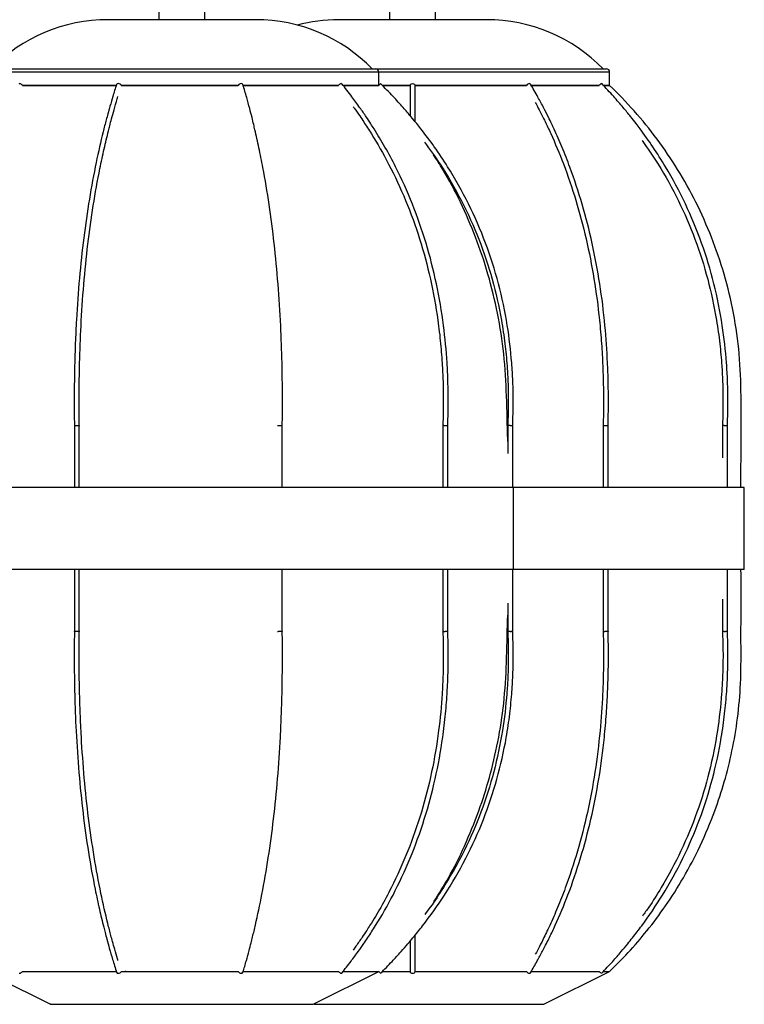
# Model space of a CAD drawing. Header units: millimetres. Extents: x -437 to -24, y 140 to 1720.
# Tile 2 of 4: x -245 to -24, y 140 to 440. Entities that reach past the tile are written whole.
import ezdxf

# ---------------------------------------------------------------- set-up
doc = ezdxf.new("R2010")
doc.units = ezdxf.units.MM

msp = doc.modelspace()

# ---------------------------------------------------------------- linework, layer by layer
at = {"color": 7, "linetype": 'Continuous', "lineweight": 25}
for p, q in [((-202.56, 449.7), (-202.56, 439.7)), ((-188.56, 439.7), (-188.56, 449.7)), ((-132.29, 449.7), (-132.29, 439.7)), ((-118.29, 439.7), (-118.29, 449.7)), ((-173.05, 439.7), (-218.07, 439.7)), ((-102.77, 439.7), (-147.8, 439.7)), ((-254.56, 424.7), (-66.29, 424.7)), ((-135.56, 419.71), (-135.56, 423.7)), ((-65.29, 419.7), (-65.29, 423.7)), ((-215.56, 419.7), (-244.05, 419.7)), ((-178.37, 419.7), (-214.02, 419.7)), ((-147.86, 419.7), (-177.09, 419.7)), ((-135.57, 419.7), (-146.36, 419.7)), ((-146.34, 419.54), (-146.19, 419.7)), ((-126.04, 419.7), (-134.54, 419.7)), ((-90.62, 419.7), (-124.54, 419.7)), ((-68.45, 419.7), (-89.41, 419.7)), ((-65.29, 419.7), (-67.15, 419.7)), ((-228.27, 316.06), (-228.27, 297.2)), ((-226.77, 297.2), (-226.77, 316.07)), ((-164.97, 297.2), (-164.97, 316.06)), ((-116.07, 316.08), (-116.07, 297.2)), ((-114.57, 297.2), (-114.57, 316.05)), ((-96.31, 316.08), (-96.31, 307.51)), ((-94.81, 297.2), (-94.81, 316.05)), ((-67.26, 316.08), (-67.26, 297.2)), ((-65.76, 297.2), (-65.76, 316.06)), ((-30.93, 316.08), (-30.93, 306.21)), ((-29.43, 297.2), (-29.43, 316.05)), ((-24.29, 297.2), (-437.1, 297.2)), ((-94.56, 272.2), (-94.56, 297.2)), ((-24.29, 272.2), (-24.29, 297.2)), ((-24.29, 272.2), (-437.1, 272.2)), ((-228.27, 272.2), (-228.27, 253.34)), ((-226.77, 253.33), (-226.77, 272.2)), ((-164.97, 253.34), (-164.97, 272.2)), ((-116.07, 272.2), (-116.07, 253.32)), ((-114.57, 253.35), (-114.57, 272.2)), ((-94.81, 253.35), (-94.81, 272.2)), ((-67.26, 272.2), (-67.26, 253.32)), ((-65.76, 253.34), (-65.76, 272.2)), ((-29.43, 253.35), (-29.43, 272.2)), ((-96.31, 261.89), (-96.31, 253.32)), ((-30.93, 263.19), (-30.93, 253.32)), ((-255.56, 149.7), (-235.56, 139.7)), ((-155.56, 139.7), (-135.57, 149.7)), ((-146.46, 149.7), (-145.36, 149.7)), ((-146.34, 149.86), (-146.19, 149.7)), ((-135.56, 149.7), (-135.56, 149.7)), ((-85.29, 139.7), (-65.28, 149.7))]:
    msp.add_line(p, q, dxfattribs=at)
at = {"color": 8, "linetype": 'Continuous', "lineweight": 25}
msp.add_line((-65.29, 423.7), (-255.56, 423.7), dxfattribs=at)
at = {"color": 7, "linetype": 'Continuous', "lineweight": 25, "flags": 128}
for points in [[(-245.07, 420.18), (-245.05, 420.19), (-244.92, 420.23)], [(-146.99, 420.23), (-146.85, 420.19), (-146.83, 420.17)], [(-126.04, 419.7), (-126.04, 419.7), (-125.98, 419.9), (-125.82, 420.08), (-125.57, 420.19), (-125.29, 420.23)], [(-125.29, 420.23), (-125, 420.19), (-124.75, 420.08), (-124.59, 419.9), (-124.54, 419.7), (-124.54, 419.7)], [(-89.71, 420.23), (-89.5, 420.19), (-89.37, 420.08)], [(-212.75, 419.47), (-212.74, 419.5), (-212.75, 419.7)], [(-245.07, 149.22), (-245.05, 149.21), (-244.92, 149.17)], [(-212.75, 149.93), (-212.74, 149.9), (-212.75, 149.7)], [(-146.99, 149.17), (-146.85, 149.21), (-146.83, 149.23)], [(-126.04, 149.7), (-126.04, 149.7), (-125.98, 149.5), (-125.82, 149.32), (-125.57, 149.21), (-125.29, 149.17)], [(-125.29, 149.17), (-125, 149.21), (-124.75, 149.32), (-124.59, 149.5), (-124.54, 149.7), (-124.54, 149.7)], [(-89.71, 149.17), (-89.5, 149.21), (-89.37, 149.32)]]:
    msp.add_lwpolyline(points, dxfattribs=at)
at = {"color": 7, "linetype": 'Continuous', "lineweight": 25}
for centre, radius, start, end in [((-218.07, 390.22), 49.48, 90, 135.8254), ((-173.05, 390.22), 49.48, 44.1746, 90), ((-147.8, 390.22), 49.48, 90, 104.7819), ((-102.77, 390.22), 49.48, 44.1746, 90), ((-136.56, 423.7), 1, 0, 90), ((-66.29, 423.7), 1, 0, 90), ((-245.16, 418.88), 1.38, 36.8137, 80.1504), ((-214.97, 419.7), 0.534, 83.1065, 153.1839), ((-214.86, 419.3), 0.93, 25.3499, 92.4281), ((-177.56, 419.35), 0.882, 85.849, 156.7665), ((-177.43, 419.69), 0.547, 26.0693, 96.8036), ((-146.77, 418.89), 1.36, 99.296, 143.3806), ((-114.4, 398.77), 29.77, 133.8715, 135.4769), ((-89.66, 419.1), 1.13, 92.146, 147.9805), ((-67.11, 418.62), 1.72, 110.5809, 141.0811), ((-245.16, 150.52), 1.38, 279.8492, 323.1696), ((-214.97, 149.7), 0.534, 206.8161, 276.8935), ((-214.86, 150.1), 0.93, 267.5754, 334.6192), ((-177.56, 150.05), 0.882, 203.2335, 274.151), ((-177.43, 149.71), 0.547, 263.1964, 333.9307), ((-146.77, 150.51), 1.36, 216.6194, 260.704), ((-114.4, 170.63), 29.77, 224.5231, 226.1285), ((-89.66, 150.3), 1.13, 212.0195, 267.854), ((-67.06, 150.86), 1.81, 219.6664, 248.654)]:
    msp.add_arc(centre, radius, start, end, dxfattribs=at)
for points, knots in [([(-114.57, 315.84), (-114.52, 317.81), (-114.41, 321.3), (-114.44, 325.88), (-114.52, 329.41), (-114.63, 332.36), (-114.94, 338.03), (-115.8, 347.06), (-117.86, 359.28), (-121.02, 371.68), (-125.18, 383.61), (-129.56, 393.29), (-133.6, 400.82), (-136.19, 405.14), (-138.13, 408.18), (-139.55, 410.34), (-141.46, 413.1), (-143.92, 416.48), (-145.8, 418.87), (-146.83, 420.17)], [0, 0, 0, 0, 0.051278, 0.090838, 0.11909, 0.143165, 0.167846, 0.266917, 0.379544, 0.492166, 0.604792, 0.717433, 0.780538, 0.840194, 0.857713, 0.881496, 0.912988, 0.952395, 1, 1, 1, 1]), ([(-94.82, 315.83), (-94.75, 317.81), (-94.63, 321.3), (-94.65, 325.88), (-94.75, 329.41), (-94.9, 332.37), (-95.29, 338.05), (-96.35, 347.09), (-98.92, 359.32), (-102.86, 371.73), (-108.06, 383.66), (-113.51, 393.35), (-118.54, 400.88), (-121.77, 405.2), (-124.19, 408.24), (-125.97, 410.4), (-128.34, 413.16), (-131.4, 416.54), (-133.75, 418.93), (-135.03, 420.23)], [0, 0, 0, 0, 0.0512746, 0.0908429, 0.119099, 0.1431795, 0.1678649, 0.266951, 0.3795932, 0.4922255, 0.6048544, 0.7174898, 0.7805879, 0.8402371, 0.8577522, 0.8815285, 0.9130127, 0.952409, 1, 1, 1, 1]), ([(-65.76, 315.85), (-65.72, 317.52), (-65.66, 320.55), (-65.65, 324.63), (-65.69, 327.84), (-65.75, 330.46), (-65.82, 332.81), (-66.04, 338.17), (-66.66, 347.04), (-68.16, 359.24), (-70.48, 371.63), (-73.53, 383.54), (-76.73, 393.21), (-79.68, 400.73), (-81.58, 405.06), (-83, 408.09), (-84.04, 410.25), (-85.44, 413.01), (-87.24, 416.39), (-88.62, 418.78), (-89.37, 420.08)], [0, 0, 0, 0, 0.0435735, 0.0789484, 0.1063529, 0.1270634, 0.1472528, 0.1678631, 0.2669308, 0.3795472, 0.4921551, 0.6047679, 0.7174015, 0.7805064, 0.8401661, 0.8576867, 0.8814724, 0.9129693, 0.9523835, 1, 1, 1, 1]), ([(-29.44, 315.84), (-29.37, 317.81), (-29.25, 321.3), (-29.28, 325.88), (-29.37, 329.41), (-29.51, 332.37), (-29.88, 338.04), (-30.89, 347.08), (-33.33, 359.31), (-37.08, 371.72), (-42.03, 383.65), (-47.21, 393.34), (-52, 400.87), (-55.07, 405.19), (-57.37, 408.23), (-59.06, 410.39), (-61.32, 413.15), (-64.23, 416.53), (-66.46, 418.92), (-67.68, 420.22)], [0, 0, 0, 0, 0.051276, 0.090843, 0.119098, 0.143178, 0.167863, 0.266946, 0.379584, 0.492213, 0.60484, 0.717476, 0.780575, 0.840227, 0.857743, 0.88152, 0.913006, 0.952405, 1, 1, 1, 1]), ([(-244.06, 419.7), (-243.26, 419.7), (-240.97, 419.7), (-236.29, 419.7), (-230.2, 419.7), (-223.45, 419.7), (-218.5, 419.7), (-215.75, 419.7), (-215.52, 419.7)], [0, 0, 0, 0, 0.114334, 0.33076, 0.54715, 0.763563, 0.979989, 1, 1, 1, 1]), ([(-215.44, 419.94), (-215.82, 418.75), (-216.5, 416.6), (-217.37, 413.59), (-218.04, 411.2), (-218.58, 409.2), (-219.06, 407.37), (-220.12, 403.15), (-221.78, 395.88), (-223.78, 385.11), (-225.49, 373.29), (-226.81, 360.98), (-227.58, 350.18), (-228, 341.26), (-228.16, 335.91), (-228.24, 332.04), (-228.29, 329.23), (-228.32, 325.58), (-228.32, 321.02), (-228.29, 317.68), (-228.26, 315.86)], [0, 0, 0, 0, 0.043525, 0.07876, 0.105964, 0.126569, 0.146778, 0.167411, 0.2665, 0.379129, 0.491746, 0.604354, 0.716957, 0.780031, 0.839473, 0.857102, 0.88114, 0.912819, 0.952349, 1, 1, 1, 1]), ([(-214.03, 419.7), (-212.26, 419.7), (-207.99, 419.7), (-200.94, 419.7), (-193.08, 419.7), (-185.48, 419.7), (-180.65, 419.7), (-178.36, 419.7)], [0, 0, 0, 0, 0.153647, 0.370245, 0.586855, 0.803431, 1, 1, 1, 1]), ([(-177.09, 419.7), (-174.81, 419.7), (-170.07, 419.7), (-163.35, 419.7), (-157.01, 419.7), (-151.76, 419.7), (-149.01, 419.7), (-147.85, 419.7)], [0, 0, 0, 0, 0.198628, 0.413827, 0.629048, 0.844283, 1, 1, 1, 1]), ([(-164.97, 315.86), (-164.95, 317.53), (-164.92, 320.55), (-164.92, 324.63), (-164.93, 327.83), (-164.96, 330.44), (-165, 332.8), (-165.11, 338.14), (-165.42, 347), (-166.19, 359.18), (-167.36, 371.55), (-168.91, 383.45), (-170.53, 393.11), (-172.03, 400.61), (-172.99, 404.93), (-173.71, 407.96), (-174.24, 410.12), (-174.95, 412.87), (-175.86, 416.24), (-176.56, 418.63), (-176.94, 419.93)], [0, 0, 0, 0, 0.043575, 0.078941, 0.106343, 0.127053, 0.147237, 0.167843, 0.266905, 0.37953, 0.492157, 0.60479, 0.717433, 0.780537, 0.840182, 0.857702, 0.881491, 0.912986, 0.952394, 1, 1, 1, 1]), ([(-146.46, 419.7), (-145.05, 419.7), (-142.21, 419.7), (-139.07, 419.7), (-136.86, 419.7), (-135.67, 419.7), (-135.67, 419.7), (-135.66, 419.7)], [0, 0, 0, 0, 0.211287, 0.424093, 0.636863, 0.849656, 1, 1, 1, 1]), ([(-134.52, 419.7), (-134.05, 419.7), (-131.27, 419.7), (-128.42, 419.7), (-126.04, 419.7)], [0, 0, 0, 0, 0.167604, 1, 1, 1, 1]), ([(-126.04, 419.7), (-126.04, 418.51), (-126.04, 416.37), (-126.04, 413.37), (-126.04, 411.47), (-126.04, 410.57), (-126.04, 410.46)], [0, 0, 0, 0, 0.396693, 0.717826, 0.965749, 1, 1, 1, 1]), ([(-124.55, 419.7), (-122.18, 419.7), (-117.19, 419.7), (-109.71, 419.7), (-102.27, 419.7), (-95.83, 419.7), (-92.15, 419.7), (-90.62, 419.7)], [0, 0, 0, 0, 0.196027, 0.412442, 0.628879, 0.84533, 1, 1, 1, 1]), ([(-124.54, 408.65), (-124.54, 409), (-124.54, 410.28), (-124.54, 412.67), (-124.54, 416.03), (-124.54, 418.4), (-124.54, 419.7)], [0, 0, 0, 0, 0.090209, 0.331988, 0.634518, 1, 1, 1, 1]), ([(-89.42, 419.7), (-89.2, 419.7), (-86.79, 419.7), (-82.78, 419.7), (-77.53, 419.7), (-73.21, 419.7), (-70.12, 419.7), (-68.89, 419.7), (-68.45, 419.7)], [0, 0, 0, 0, 0.021741, 0.236507, 0.451287, 0.666032, 0.880798, 1, 1, 1, 1]), ([(-67.2, 419.7), (-66.66, 419.7), (-65.53, 419.7), (-65.37, 419.7), (-65.29, 419.7)], [0, 0, 0, 0, 0.478389, 1, 1, 1, 1]), ([(-25.29, 297.2), (-25.29, 299.85), (-25.3, 309.12), (-25.15, 322.67), (-25.58, 337.77), (-27.39, 350.19), (-30.23, 362.09), (-34.08, 373.39), (-38.84, 384.06), (-44.4, 394.07), (-50.7, 403.36), (-57.61, 411.97), (-62.74, 417.14), (-65.29, 419.7)], [0, 0, 0, 0, 0.059524, 0.208401, 0.304817, 0.398603, 0.490041, 0.579357, 0.666738, 0.752349, 0.836337, 0.918842, 1, 1, 1, 1]), ([(-226.76, 315.88), (-226.78, 317.55), (-226.82, 320.56), (-226.82, 324.63), (-226.8, 327.81), (-226.77, 330.42), (-226.73, 332.77), (-226.61, 338.09), (-226.28, 346.91), (-225.47, 359.05), (-224.22, 371.36), (-222.57, 383.21), (-220.84, 392.81), (-219.25, 400.27), (-218.22, 404.56), (-217.46, 407.57), (-216.9, 409.72), (-216.14, 412.45), (-215.49, 414.73), (-215.07, 416.07), (-214.99, 416.33)], [0, 0, 0, 0, 0.04538, 0.082168, 0.110663, 0.132201, 0.153198, 0.174632, 0.277659, 0.394759, 0.511835, 0.628897, 0.745963, 0.811543, 0.873531, 0.891739, 0.916464, 0.949198, 0.990158, 1, 1, 1, 1]), ([(-87.94, 414.47), (-87.63, 413.91), (-86.92, 412.6), (-85.92, 410.65), (-84.94, 408.67), (-84.07, 406.86), (-82.13, 402.67), (-79.12, 395.46), (-75.46, 384.76), (-72.33, 373.02), (-69.93, 360.78), (-68.51, 350.04), (-67.74, 341.16), (-67.44, 335.84), (-67.3, 331.99), (-67.22, 329.2), (-67.16, 325.57), (-67.15, 321.03), (-67.22, 317.71), (-67.26, 315.89)], [0, 0, 0, 0, 0.021202, 0.050096, 0.071979, 0.093438, 0.115347, 0.220575, 0.340201, 0.459834, 0.579475, 0.699128, 0.766158, 0.829323, 0.848066, 0.873624, 0.907283, 0.949288, 1, 1, 1, 1]), ([(-143.36, 413.15), (-143.25, 413), (-142.58, 412.09), (-141.52, 410.56), (-140.18, 408.58), (-139, 406.77), (-136.36, 402.59), (-132.24, 395.38), (-127.25, 384.7), (-122.98, 372.96), (-119.71, 360.74), (-117.77, 350.01), (-116.73, 341.15), (-116.32, 335.83), (-116.12, 331.99), (-116.01, 329.19), (-115.93, 325.57), (-115.92, 321.04), (-116.02, 317.71), (-116.07, 315.9)], [0, 0, 0, 0, 0.0057052, 0.0350621, 0.0572954, 0.0790961, 0.101355, 0.2082546, 0.3297698, 0.4512854, 0.5728079, 0.6943461, 0.7624345, 0.8266006, 0.8456409, 0.8716045, 0.9057951, 0.9484653, 1, 1, 1, 1]), ([(-121.66, 402.37), (-120.04, 400.15), (-115.88, 394.48), (-110.26, 384.62), (-104.92, 372.92), (-100.85, 360.7), (-98.44, 349.98), (-97.14, 341.13), (-96.63, 335.82), (-96.38, 331.98), (-96.24, 329.19), (-96.15, 325.56), (-96.13, 321.04), (-96.25, 317.72), (-96.32, 315.9)], [0, 0, 0, 0, 0.089599, 0.229344, 0.369079, 0.508813, 0.648557, 0.726844, 0.800617, 0.82251, 0.852365, 0.891674, 0.940732, 1, 1, 1, 1]), ([(-55.39, 402.9), (-53.72, 400.51), (-49.64, 394.67), (-44.19, 384.64), (-39.11, 372.92), (-35.24, 360.71), (-32.95, 349.99), (-31.71, 341.13), (-31.23, 335.82), (-30.99, 331.98), (-30.86, 329.19), (-30.77, 325.56), (-30.76, 321.04), (-30.87, 317.72), (-30.94, 315.9)], [0, 0, 0, 0, 0.095859, 0.234639, 0.373413, 0.512188, 0.650974, 0.728723, 0.801989, 0.823732, 0.853382, 0.892421, 0.941142, 1, 1, 1, 1]), ([(-96.31, 311.22), (-96.32, 311.42), (-96.45, 316.02), (-96.6, 324.9), (-97.3, 337.76), (-99.25, 350.18), (-102.14, 362.07), (-105.93, 373.38), (-110.57, 384.03), (-114.9, 392.41), (-117.95, 397.04), (-118.93, 398.52)], [0, 0, 0, 0, 0.006703, 0.150969, 0.291713, 0.428504, 0.561656, 0.691436, 0.818066, 0.941722, 1, 1, 1, 1]), ([(-228.26, 316.06), (-228.26, 316.06), (-228.28, 316.06), (-228.22, 316.06), (-228.09, 316.05), (-227.89, 316.05), (-227.65, 316.05), (-227.39, 316.05), (-227.15, 316.06), (-226.94, 316.06), (-226.84, 316.07), (-226.81, 316.07), (-226.81, 316.07)], [0, 0, 0, 0, 0.008027, 0.128902, 0.249762, 0.370592, 0.491397, 0.612189, 0.73299, 0.853847, 0.987629, 1, 1, 1, 1]), ([(-226.77, 316.07), (-226.77, 316.07), (-226.78, 316.07), (-226.8, 316.07), (-226.81, 316.07)], [0, 0, 0, 0, 0.903311, 1, 1, 1, 1]), ([(-166.43, 316.07), (-166.44, 316.07), (-166.46, 316.07), (-166.46, 316.07), (-166.46, 316.07)], [0, 0, 0, 0, 0.103151, 1, 1, 1, 1]), ([(-166.43, 316.07), (-166.43, 316.07), (-166.4, 316.07), (-166.31, 316.06), (-166.12, 316.06), (-165.89, 316.05), (-165.63, 316.05), (-165.38, 316.05), (-165.17, 316.05), (-165.03, 316.06), (-164.96, 316.06), (-164.97, 316.06), (-164.98, 316.06)], [0, 0, 0, 0, 0.012271, 0.132174, 0.252078, 0.371966, 0.491825, 0.611658, 0.73148, 0.851309, 0.971194, 1, 1, 1, 1]), ([(-115.76, 316.07), (-115.77, 316.07), (-115.84, 316.07), (-115.96, 316.07), (-116.06, 316.08), (-116.06, 316.08), (-116.06, 316.08)], [0, 0, 0, 0, 0.036941, 0.39789, 0.75884, 1, 1, 1, 1]), ([(-115.76, 316.07), (-115.76, 316.07), (-115.68, 316.07), (-115.52, 316.06), (-115.26, 316.06), (-115.01, 316.05), (-114.8, 316.05), (-114.64, 316.05), (-114.57, 316.05), (-114.57, 316.05), (-114.58, 316.05)], [0, 0, 0, 0, 0.0156105, 0.1681404, 0.320671, 0.4731826, 0.6256567, 0.7780976, 0.9305241, 1, 1, 1, 1]), ([(-95.57, 316.07), (-95.58, 316.07), (-95.67, 316.07), (-95.85, 316.07), (-96.07, 316.08), (-96.23, 316.08), (-96.31, 316.08), (-96.31, 316.08), (-96.3, 316.08)], [0, 0, 0, 0, 0.022108, 0.238127, 0.454147, 0.67014, 0.88608, 1, 1, 1, 1]), ([(-95.57, 316.07), (-95.56, 316.07), (-95.47, 316.07), (-95.29, 316.06), (-95.07, 316.06), (-94.91, 316.05), (-94.82, 316.05), (-94.82, 316.05), (-94.82, 316.05)], [0, 0, 0, 0, 0.021862, 0.235475, 0.449088, 0.662675, 0.87621, 1, 1, 1, 1]), ([(-67.11, 316.07), (-67.12, 316.07), (-67.17, 316.07), (-67.24, 316.07), (-67.25, 316.08), (-67.25, 316.08)], [0, 0, 0, 0, 0.053923, 0.5808, 1, 1, 1, 1]), ([(-67.11, 316.07), (-67.11, 316.07), (-67.05, 316.07), (-66.92, 316.06), (-66.68, 316.06), (-66.43, 316.05), (-66.18, 316.05), (-65.97, 316.05), (-65.82, 316.05), (-65.75, 316.06), (-65.76, 316.06), (-65.77, 316.06)], [0, 0, 0, 0, 0.01377, 0.148321, 0.282872, 0.417407, 0.551908, 0.68638, 0.82084, 0.955308, 1, 1, 1, 1]), ([(-30.41, 316.07), (-30.42, 316.07), (-30.51, 316.07), (-30.66, 316.07), (-30.83, 316.08), (-30.92, 316.08), (-30.92, 316.08), (-30.92, 316.08)], [0, 0, 0, 0, 0.026642, 0.286958, 0.547276, 0.807561, 1, 1, 1, 1]), ([(-30.41, 316.07), (-30.4, 316.07), (-30.31, 316.07), (-30.14, 316.06), (-29.89, 316.06), (-29.67, 316.05), (-29.51, 316.05), (-29.43, 316.05), (-29.44, 316.05), (-29.44, 316.05)], [0, 0, 0, 0, 0.0186847, 0.2012526, 0.3838212, 0.566367, 0.748868, 0.9313294, 1, 1, 1, 1]), ([(-65.29, 149.7), (-63.39, 151.59), (-59.42, 155.54), (-53.72, 162.2), (-48.05, 169.79), (-42.59, 178.41), (-37.51, 188.09), (-33.4, 197.89), (-30.23, 207.59), (-27.88, 217.01), (-26.2, 227.04), (-25.25, 237.66), (-25.3, 248.79), (-25.28, 260.35), (-25.28, 268.21), (-25.29, 272.2)], [0, 0, 0, 0, 0.060214, 0.125794, 0.196738, 0.273077, 0.354877, 0.442249, 0.511545, 0.584168, 0.660246, 0.739951, 0.823438, 0.910276, 1, 1, 1, 1]), ([(-118.78, 170.98), (-117.28, 173.39), (-113.87, 178.86), (-109.27, 188.11), (-105.1, 198.32), (-101.72, 208.94), (-99.15, 219.86), (-97.34, 231.57), (-96.61, 244.01), (-96.47, 252.99), (-96.33, 257.82), (-96.31, 258.3)], [0, 0, 0, 0, 0.093207, 0.21149, 0.338228, 0.453794, 0.575967, 0.705007, 0.841231, 0.984316, 1, 1, 1, 1]), ([(-228.26, 253.54), (-228.28, 251.87), (-228.32, 248.85), (-228.32, 244.77), (-228.3, 241.57), (-228.27, 238.96), (-228.23, 236.6), (-228.11, 231.25), (-227.78, 222.4), (-226.96, 210.21), (-225.7, 197.84), (-224.05, 185.94), (-222.31, 176.29), (-220.7, 168.78), (-219.67, 164.46), (-218.9, 161.43), (-218.34, 159.27), (-217.58, 156.52), (-216.6, 153.14), (-215.85, 150.76), (-215.44, 149.46)], [0, 0, 0, 0, 0.0435727, 0.0789383, 0.1063405, 0.1270499, 0.1472339, 0.16784, 0.2669009, 0.3795256, 0.4921538, 0.6047878, 0.7174327, 0.7805364, 0.8401823, 0.8577027, 0.8814917, 0.9129866, 0.9523941, 1, 1, 1, 1]), ([(-228.26, 253.34), (-228.26, 253.34), (-228.28, 253.34), (-228.22, 253.34), (-228.09, 253.35), (-227.89, 253.35), (-227.65, 253.35), (-227.39, 253.35), (-227.15, 253.34), (-226.94, 253.34), (-226.84, 253.34), (-226.81, 253.33), (-226.81, 253.33)], [0, 0, 0, 0, 0.00789, 0.128782, 0.249659, 0.370506, 0.491327, 0.612136, 0.732954, 0.853827, 0.987627, 1, 1, 1, 1]), ([(-215, 153.09), (-215.04, 153.23), (-215.39, 154.33), (-215.94, 156.25), (-216.61, 158.63), (-217.14, 160.61), (-217.61, 162.43), (-218.67, 166.62), (-220.31, 173.84), (-222.3, 184.55), (-224.01, 196.31), (-225.31, 208.56), (-226.08, 219.32), (-226.5, 228.21), (-226.67, 233.54), (-226.75, 237.39), (-226.79, 240.19), (-226.82, 243.83), (-226.83, 248.37), (-226.79, 251.7), (-226.76, 253.52)], [0, 0, 0, 0, 0.005383, 0.042015, 0.070295, 0.091715, 0.112723, 0.134172, 0.237173, 0.354246, 0.471315, 0.588392, 0.705491, 0.771098, 0.832938, 0.851281, 0.87629, 0.90924, 0.950365, 1, 1, 1, 1]), ([(-226.77, 253.33), (-226.77, 253.33), (-226.78, 253.33), (-226.8, 253.33), (-226.81, 253.33)], [0, 0, 0, 0, 0.90341, 1, 1, 1, 1]), ([(-176.94, 149.47), (-176.59, 150.66), (-175.96, 152.82), (-175.14, 155.82), (-174.51, 158.22), (-174.01, 160.21), (-173.56, 162.04), (-172.57, 166.26), (-171.03, 173.53), (-169.16, 184.3), (-167.56, 196.12), (-166.33, 208.42), (-165.61, 219.23), (-165.22, 228.15), (-165.06, 233.5), (-164.99, 237.36), (-164.95, 240.17), (-164.92, 243.82), (-164.91, 248.38), (-164.95, 251.72), (-164.97, 253.54)], [0, 0, 0, 0, 0.043525, 0.078761, 0.105964, 0.126569, 0.146778, 0.167412, 0.2665, 0.379127, 0.491743, 0.60435, 0.716953, 0.780027, 0.83947, 0.857099, 0.881137, 0.912816, 0.952347, 1, 1, 1, 1]), ([(-166.43, 253.33), (-166.44, 253.33), (-166.46, 253.33), (-166.46, 253.33), (-166.46, 253.33)], [0, 0, 0, 0, 0.103265, 1, 1, 1, 1]), ([(-166.43, 253.33), (-166.43, 253.33), (-166.4, 253.33), (-166.31, 253.34), (-166.12, 253.34), (-165.89, 253.35), (-165.63, 253.35), (-165.38, 253.35), (-165.17, 253.35), (-165.03, 253.34), (-164.96, 253.34), (-164.97, 253.34), (-164.98, 253.34)], [0, 0, 0, 0, 0.01227, 0.132156, 0.252043, 0.371916, 0.491758, 0.611575, 0.73138, 0.851194, 0.971062, 1, 1, 1, 1]), ([(-146.83, 149.23), (-145.89, 150.42), (-144.18, 152.58), (-141.97, 155.59), (-140.29, 157.99), (-138.93, 159.99), (-137.74, 161.82), (-135.06, 166.05), (-130.9, 173.34), (-125.86, 184.14), (-121.55, 195.99), (-118.25, 208.32), (-116.29, 219.15), (-115.24, 228.1), (-114.82, 233.46), (-114.62, 237.34), (-114.51, 240.15), (-114.43, 243.81), (-114.42, 248.38), (-114.52, 251.73), (-114.57, 253.56)], [0, 0, 0, 0, 0.043525, 0.07876, 0.105959, 0.126562, 0.146775, 0.167411, 0.266504, 0.379129, 0.491737, 0.604338, 0.716941, 0.780019, 0.839478, 0.857105, 0.881136, 0.912823, 0.952366, 1, 1, 1, 1]), ([(-116.07, 253.51), (-116.02, 251.84), (-115.93, 248.84), (-115.93, 244.78), (-115.98, 241.6), (-116.06, 239), (-116.16, 236.66), (-116.45, 231.35), (-117.28, 222.55), (-119.32, 210.44), (-122.45, 198.16), (-126.58, 186.35), (-130.91, 176.77), (-134.9, 169.32), (-137.47, 165.04), (-139.38, 162.04), (-140.8, 159.9), (-142.17, 157.89), (-143.1, 156.62), (-143.39, 156.23)], [0, 0, 0, 0, 0.0471081, 0.0852729, 0.1148369, 0.1371848, 0.1589678, 0.1812064, 0.2881061, 0.4096183, 0.5311134, 0.6525972, 0.7740798, 0.8421301, 0.9064428, 0.9253397, 0.9510024, 0.9849732, 1, 1, 1, 1]), ([(-135.03, 149.17), (-133.86, 150.36), (-131.73, 152.52), (-128.98, 155.53), (-126.88, 157.93), (-125.2, 159.93), (-123.7, 161.76), (-120.37, 165.99), (-115.18, 173.28), (-108.9, 184.08), (-103.53, 195.94), (-99.4, 208.28), (-96.97, 219.12), (-95.65, 228.08), (-95.14, 233.45), (-94.88, 237.33), (-94.75, 240.15), (-94.65, 243.81), (-94.63, 248.38), (-94.76, 251.74), (-94.82, 253.57)], [0, 0, 0, 0, 0.0435125, 0.0787375, 0.1059288, 0.1265274, 0.1467364, 0.1673698, 0.2664498, 0.3790674, 0.4916774, 0.6042871, 0.7169049, 0.7799925, 0.8394639, 0.8570921, 0.881125, 0.9128192, 0.9523709, 1, 1, 1, 1]), ([(-96.32, 253.5), (-96.26, 251.84), (-96.15, 248.83), (-96.14, 244.78), (-96.2, 241.61), (-96.3, 239.01), (-96.43, 236.67), (-96.8, 231.36), (-97.83, 222.57), (-100.37, 210.48), (-104.27, 198.21), (-109.4, 186.4), (-114.82, 176.84), (-118.99, 170.48), (-120.99, 167.84), (-121.54, 167.11)], [0, 0, 0, 0, 0.054276, 0.0982347, 0.1322861, 0.1580272, 0.1831173, 0.2087324, 0.3318647, 0.4718311, 0.6117842, 0.7517335, 0.8916919, 0.9700964, 1, 1, 1, 1]), ([(-115.76, 253.33), (-115.77, 253.33), (-115.84, 253.33), (-115.96, 253.33), (-116.06, 253.32), (-116.06, 253.32), (-116.06, 253.32)], [0, 0, 0, 0, 0.03695, 0.39799, 0.759032, 1, 1, 1, 1]), ([(-115.76, 253.33), (-115.76, 253.33), (-115.68, 253.33), (-115.52, 253.34), (-115.26, 253.34), (-115.01, 253.35), (-114.8, 253.35), (-114.64, 253.35), (-114.57, 253.35), (-114.57, 253.35), (-114.58, 253.35)], [0, 0, 0, 0, 0.015612, 0.168158, 0.320705, 0.473232, 0.625723, 0.77818, 0.930622, 1, 1, 1, 1]), ([(-95.57, 253.33), (-95.58, 253.33), (-95.67, 253.33), (-95.85, 253.33), (-96.07, 253.32), (-96.23, 253.32), (-96.31, 253.32), (-96.31, 253.32), (-96.3, 253.32)], [0, 0, 0, 0, 0.022108, 0.238128, 0.454149, 0.670143, 0.886083, 1, 1, 1, 1]), ([(-95.57, 253.33), (-95.56, 253.33), (-95.47, 253.33), (-95.29, 253.34), (-95.07, 253.34), (-94.91, 253.35), (-94.82, 253.35), (-94.82, 253.35), (-94.82, 253.35)], [0, 0, 0, 0, 0.021862, 0.235474, 0.449086, 0.662672, 0.876206, 1, 1, 1, 1]), ([(-89.37, 149.32), (-88.68, 150.51), (-87.43, 152.67), (-85.82, 155.68), (-84.58, 158.08), (-83.59, 160.08), (-82.71, 161.91), (-80.76, 166.14), (-77.71, 173.42), (-74.02, 184.2), (-70.87, 196.04), (-68.45, 208.37), (-67.02, 219.18), (-66.25, 228.11), (-65.95, 233.47), (-65.8, 237.35), (-65.72, 240.16), (-65.66, 243.81), (-65.65, 248.38), (-65.72, 251.72), (-65.76, 253.55)], [0, 0, 0, 0, 0.043536, 0.078777, 0.105981, 0.126587, 0.146802, 0.16744, 0.266536, 0.379155, 0.491751, 0.604337, 0.716929, 0.780004, 0.839463, 0.85709, 0.881122, 0.912807, 0.952349, 1, 1, 1, 1]), ([(-67.26, 253.51), (-67.22, 251.85), (-67.16, 248.84), (-67.15, 244.78), (-67.19, 241.6), (-67.25, 238.99), (-67.32, 236.65), (-67.54, 231.33), (-68.15, 222.52), (-69.64, 210.4), (-71.94, 198.1), (-74.97, 186.28), (-78.14, 176.69), (-81.07, 169.24), (-82.95, 164.95), (-84.36, 161.95), (-85.39, 159.81), (-86.6, 157.4), (-87.5, 155.73), (-87.93, 154.95)], [0, 0, 0, 0, 0.046384, 0.083976, 0.113099, 0.135113, 0.156569, 0.178474, 0.283774, 0.403475, 0.523164, 0.642841, 0.76251, 0.829541, 0.892886, 0.911498, 0.936773, 0.970229, 1, 1, 1, 1]), ([(-67.68, 149.18), (-66.57, 150.37), (-64.54, 152.53), (-61.93, 155.54), (-59.93, 157.94), (-58.33, 159.94), (-56.91, 161.77), (-53.74, 166), (-48.8, 173.29), (-42.82, 184.09), (-37.72, 195.95), (-33.8, 208.29), (-31.48, 219.13), (-30.23, 228.08), (-29.74, 233.45), (-29.5, 237.33), (-29.37, 240.15), (-29.27, 243.81), (-29.26, 248.38), (-29.37, 251.73), (-29.44, 253.56)], [0, 0, 0, 0, 0.0435159, 0.0787433, 0.1059364, 0.1265361, 0.1467462, 0.1673805, 0.2664638, 0.3790822, 0.4916904, 0.6042967, 0.7169104, 0.779996, 0.8394656, 0.8570934, 0.8811257, 0.9128186, 0.9523692, 1, 1, 1, 1]), ([(-67.11, 253.33), (-67.12, 253.33), (-67.17, 253.33), (-67.24, 253.33), (-67.25, 253.32), (-67.25, 253.32)], [0, 0, 0, 0, 0.05395, 0.58109, 1, 1, 1, 1]), ([(-67.11, 253.33), (-67.11, 253.33), (-67.05, 253.33), (-66.92, 253.34), (-66.68, 253.34), (-66.43, 253.35), (-66.18, 253.35), (-65.97, 253.35), (-65.82, 253.35), (-65.75, 253.35), (-65.76, 253.34), (-65.77, 253.34)], [0, 0, 0, 0, 0.013769, 0.148301, 0.282835, 0.417352, 0.551835, 0.686289, 0.820731, 0.955182, 1, 1, 1, 1]), ([(-30.94, 253.5), (-30.88, 251.84), (-30.77, 248.83), (-30.76, 244.78), (-30.82, 241.61), (-30.92, 239.01), (-31.04, 236.67), (-31.39, 231.36), (-32.37, 222.57), (-34.78, 210.47), (-38.49, 198.2), (-43.38, 186.39), (-48.53, 176.83), (-52.61, 170.3), (-54.64, 167.49), (-55.28, 166.59)], [0, 0, 0, 0, 0.053903, 0.097563, 0.131383, 0.156949, 0.181868, 0.207309, 0.329604, 0.468619, 0.607621, 0.746617, 0.885619, 0.963486, 1, 1, 1, 1]), ([(-30.41, 253.33), (-30.42, 253.33), (-30.51, 253.33), (-30.66, 253.33), (-30.83, 253.32), (-30.92, 253.32), (-30.92, 253.32), (-30.92, 253.32)], [0, 0, 0, 0, 0.026644, 0.286986, 0.547329, 0.80764, 1, 1, 1, 1]), ([(-30.41, 253.33), (-30.4, 253.33), (-30.31, 253.33), (-30.14, 253.34), (-29.89, 253.34), (-29.67, 253.35), (-29.51, 253.35), (-29.43, 253.35), (-29.44, 253.35), (-29.44, 253.35)], [0, 0, 0, 0, 0.018686, 0.2012658, 0.3838464, 0.5664042, 0.7489173, 0.9313906, 1, 1, 1, 1]), ([(-124.54, 149.7), (-124.54, 150.89), (-124.54, 153.03), (-124.54, 156.02), (-124.54, 158.42), (-124.54, 159.92), (-124.54, 160.64), (-124.54, 160.75)], [0, 0, 0, 0, 0.334109, 0.604579, 0.813388, 0.971546, 1, 1, 1, 1]), ([(-126.04, 158.94), (-126.04, 158.28), (-126.04, 156.48), (-126.04, 153.37), (-126.04, 151), (-126.04, 149.7)], [0, 0, 0, 0, 0.206693, 0.565967, 1, 1, 1, 1]), ([(-244.15, 149.7), (-243.33, 149.7), (-241, 149.7), (-236.29, 149.7), (-230.2, 149.7), (-223.45, 149.7), (-218.5, 149.7), (-215.75, 149.7), (-215.52, 149.7)], [0, 0, 0, 0, 0.118073, 0.333583, 0.549059, 0.764557, 0.980067, 1, 1, 1, 1]), ([(-244.15, 149.7), (-243.33, 149.7), (-241, 149.7), (-236.29, 149.7), (-230.2, 149.7), (-223.45, 149.7), (-218.5, 149.7), (-215.75, 149.7), (-215.52, 149.7)], [0, 0, 0, 0, 0.118073, 0.333568, 0.549063, 0.764557, 0.980052, 1, 1, 1, 1]), ([(-214.03, 149.7), (-212.26, 149.7), (-207.99, 149.7), (-200.94, 149.7), (-193.08, 149.7), (-185.48, 149.7), (-180.65, 149.7), (-178.36, 149.7)], [0, 0, 0, 0, 0.153647, 0.370245, 0.586855, 0.803431, 1, 1, 1, 1]), ([(-214.03, 149.7), (-212.26, 149.7), (-207.99, 149.7), (-200.94, 149.7), (-193.08, 149.7), (-185.48, 149.7), (-180.65, 149.7), (-178.36, 149.7)], [0, 0, 0, 0, 0.153651, 0.370245, 0.58684, 0.803434, 1, 1, 1, 1]), ([(-177.03, 149.7), (-174.77, 149.7), (-170.05, 149.7), (-163.35, 149.7), (-157.01, 149.7), (-151.76, 149.7), (-149.01, 149.7), (-147.85, 149.7)], [0, 0, 0, 0, 0.197294, 0.412851, 0.628431, 0.844024, 1, 1, 1, 1]), ([(-177.03, 149.7), (-174.77, 149.7), (-170.05, 149.7), (-163.35, 149.7), (-157.01, 149.7), (-151.76, 149.7), (-149.01, 149.7), (-147.85, 149.7)], [0, 0, 0, 0, 0.197277, 0.412853, 0.62843, 0.844006, 1, 1, 1, 1]), ([(-146.46, 149.7), (-145.05, 149.7), (-142.21, 149.7), (-139.06, 149.7), (-136.88, 149.7), (-135.77, 149.7), (-135.74, 149.7), (-135.73, 149.7)], [0, 0, 0, 0, 0.227921, 0.457527, 0.687132, 0.916738, 1, 1, 1, 1]), ([(-134.52, 149.7), (-134.05, 149.7), (-131.27, 149.7), (-128.41, 149.7), (-126.03, 149.7)], [0, 0, 0, 0, 0.167273, 1, 1, 1, 1]), ([(-134.52, 149.7), (-134.05, 149.7), (-131.27, 149.7), (-128.41, 149.7), (-126.04, 149.7)], [0, 0, 0, 0, 0.167376, 1, 1, 1, 1]), ([(-124.55, 149.7), (-122.18, 149.7), (-117.19, 149.7), (-109.71, 149.7), (-102.27, 149.7), (-95.83, 149.7), (-92.15, 149.7), (-90.62, 149.7)], [0, 0, 0, 0, 0.1960265, 0.4124418, 0.6288793, 0.8453302, 1, 1, 1, 1]), ([(-124.54, 149.7), (-122.17, 149.7), (-117.18, 149.7), (-109.71, 149.7), (-102.27, 149.7), (-95.83, 149.7), (-92.15, 149.7), (-90.62, 149.7)], [0, 0, 0, 0, 0.195767, 0.412266, 0.628766, 0.845266, 1, 1, 1, 1]), ([(-89.42, 149.7), (-89.2, 149.7), (-86.79, 149.7), (-82.78, 149.7), (-77.53, 149.7), (-73.21, 149.7), (-70.18, 149.7), (-68.98, 149.7), (-68.58, 149.7)], [0, 0, 0, 0, 0.021979, 0.2391, 0.456233, 0.673331, 0.890452, 1, 1, 1, 1]), ([(-89.42, 149.7), (-89.2, 149.7), (-86.79, 149.7), (-82.78, 149.7), (-77.53, 149.7), (-73.21, 149.7), (-70.12, 149.7), (-68.89, 149.7), (-68.45, 149.7)], [0, 0, 0, 0, 0.021739, 0.236466, 0.451194, 0.665921, 0.880648, 1, 1, 1, 1]), ([(-67.2, 149.7), (-66.66, 149.7), (-65.53, 149.7), (-65.37, 149.7), (-65.29, 149.7)], [0, 0, 0, 0, 0.478134, 1, 1, 1, 1]), ([(-67.2, 149.7), (-66.66, 149.7), (-65.53, 149.7), (-65.37, 149.7), (-65.29, 149.7)], [0, 0, 0, 0, 0.478129, 1, 1, 1, 1]), ([(-235.48, 139.7), (-235.5, 139.7), (-235.59, 139.7), (-235.05, 139.7), (-233.85, 139.7), (-231.95, 139.7), (-229.44, 139.7), (-226.35, 139.7), (-222.73, 139.7), (-218.65, 139.7), (-214.17, 139.7), (-209.37, 139.7), (-204.33, 139.7), (-199.15, 139.7), (-193.91, 139.7), (-188.68, 139.7), (-185.31, 139.7), (-183.62, 139.7)], [0, 0, 0, 0, 0.021975, 0.091834, 0.161693, 0.231552, 0.301411, 0.37127, 0.441128, 0.510987, 0.580846, 0.650705, 0.720564, 0.790423, 0.860282, 0.930141, 1, 1, 1, 1]), ([(-183.62, 139.7), (-181.98, 139.7), (-178.68, 139.7), (-174.09, 139.7), (-169.85, 139.7), (-166.05, 139.7), (-162.75, 139.7), (-160.02, 139.7), (-157.89, 139.7), (-156.43, 139.7), (-155.64, 139.7), (-155.63, 139.7), (-155.63, 139.7)], [0, 0, 0, 0, 0.103248, 0.206496, 0.309743, 0.412991, 0.516239, 0.619487, 0.722734, 0.825982, 0.92923, 1, 1, 1, 1]), ([(-155.28, 139.7), (-154.72, 139.7), (-153.04, 139.7), (-149.69, 139.7), (-145.35, 139.7), (-140.63, 139.7), (-135.67, 139.7), (-130.52, 139.7), (-127.03, 139.7), (-125.29, 139.7)], [0, 0, 0, 0, 0.0764, 0.230333, 0.384267, 0.5382, 0.692133, 0.846067, 1, 1, 1, 1]), ([(-125.29, 139.7), (-122.67, 139.7), (-120.05, 139.7), (-114.91, 139.7), (-112.4, 139.7), (-107.56, 139.7), (-105.24, 139.7), (-100.89, 139.7), (-98.85, 139.7), (-95.15, 139.7), (-93.48, 139.7), (-90.57, 139.7), (-89.33, 139.7), (-87.33, 139.7), (-86.56, 139.7), (-85.54, 139.7), (-85.29, 139.7), (-85.29, 139.7)], [0, 0, 0, 0, 0.125, 0.125, 0.25, 0.25, 0.375, 0.375, 0.5, 0.5, 0.625, 0.625, 0.75, 0.75, 0.875, 0.875, 1, 1, 1, 1])]:
    msp.add_open_spline(points, degree=3, knots=knots, dxfattribs=at)

doc.saveas('drawing.dxf')
